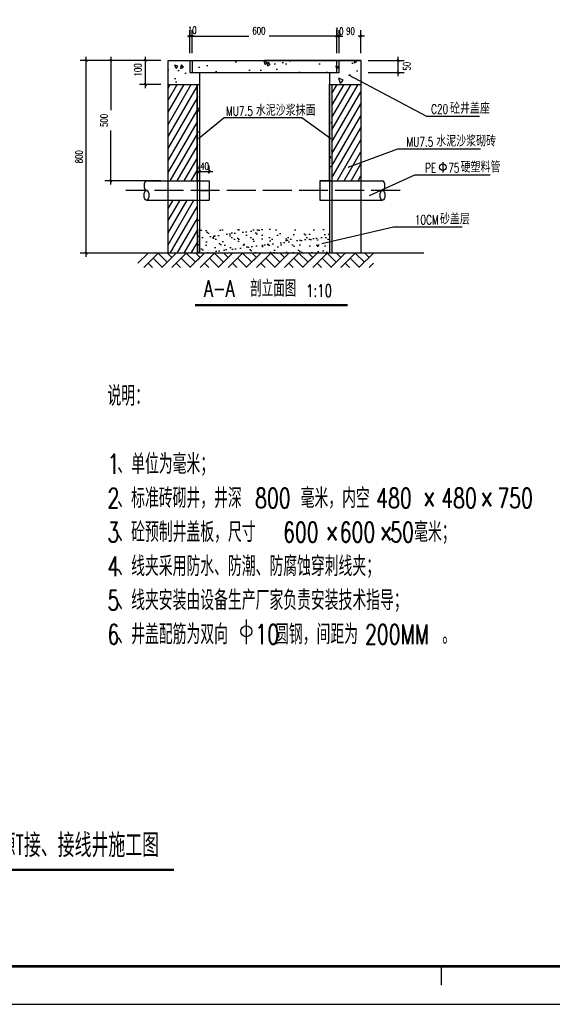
# Model space of a CAD drawing. Extents: x -345179 to -55199, y 109828 to 309166.
# Tile 13 of 30: x -212067 to -198053, y 260969 to 286877. Entities that reach past the tile are written whole.
import ezdxf
from ezdxf.enums import TextEntityAlignment as Align

# ---------------------------------------------------------------- set-up
doc = ezdxf.new("R2010")
doc.units = 0
doc.header["$LTSCALE"] = 1000
doc.header["$MEASUREMENT"] = 0
doc.linetypes.add('ACAD_ISO02W100', pattern=[15, 12, -3])
doc.linetypes.add('DASH', pattern=[0.35, 0.25, -0.1])
doc.layers.get('0').update_dxf_attribs({"color": 252})
doc.layers.get('Defpoints').update_dxf_attribs({"color": 252})
for name, color, linetype in [('00-Palm-填充', 252, 'Continuous'), ('pp-com', 7, 'Continuous'), ('TEL_DIM', 3, 'Continuous'), ('TEL_TEXT', 7, 'Continuous'), ('图框', 103, 'Continuous'), ('路灯', 7, 'Continuous')]:
    doc.layers.add(name, color=color, linetype=linetype)
doc.styles.add('_TCH_DIM', font='SIMPLEX', dxfattribs={"bigfont": 'GBCBIG'})
doc.styles.add('_TEL_DIM', font='SIMPLEX.shx', dxfattribs={"width": 0.6, "height": 3.5, "bigfont": 'HZTXT.shx'})
doc.styles.add('DIM_FONT', font='SIMPLEX', dxfattribs={"width": 0.7, "bigfont": 'GBCBIG'})
doc.styles.add('HZ', font='rs.shx', dxfattribs={"width": 0.8, "bigfont": 'hztxt.shx'})
doc.styles.add('图框', font='txt', dxfattribs={"width": 0.8})
doc.dimstyles.new('DIMN10', dxfattribs={"dimscale": 0.1, "dimtxt": 300, "dimasz": 100, "dimexe": 250, "dimexo": 300, "dimgap": 150, "dimtad": 1, "dimdec": 0, "dimzin": 0, "dimdsep": 46, "dimtxsty": 'DIM_FONT', "dimblk": 'ARCHTICK', "dimcen": 0.09, "dimdle": 150, "dimclrt": 7, "dimazin": 2, "dimtfac": 1, "dimtdec": 0, "dimtix": 1, "dimtmove": 2, "dimatfit": 3, "dimldrblk": 'ARCHTICK', "dimfxl": 1, "dimtolj": 1, "dimtzin": 0, "dimarcsym": 0})
pattern_1 = [(110, (381020.41, 152053.44), (61.94626, 88.46842), [11.25, -123.75]), (55, (381020.41, 152053.44), (-108.11897, 38.39008), [9, -99]), (160.4514, (381025.57, 152060.82), (-46.17262, 126.85854), [9.56103, -105.17132]), (106.1842, (380994.43, 152068.44), (101.54463, 126.22475), [16.875, -185.625]), (156.6356, (381002.89, 152078.96), (-56.4419, 194.4751), [14.34154, -157.75695]), (51.1842, (380994.43, 152068.44), (-56.4421, 194.47504), [13.5, -148.5]), (81, (381008.42, 152077.68), (97.06976, 47.34408), [11.25, -123.75]), (26, (381008.42, 152077.68), (-75.9511, 85.99384), [9, -99]), (131.4514, (381016.51, 152081.63), (21.11876, 133.3379), [9.56103, -105.17132]), (97.5, (381020.406, 152053.444), (-42.33219, 26.54665), [0, -97.8, 0, -100.5, 0, -99.375]), (67.5, (381020.406, 152053.444), (-31.50537, 63.754614), [0, -57.3, 0, -95.55, 0, -37.875]), (27.5, (381003.68, 152024.475), (42.966646, 67.653953), [0, -37.5, 0, -117, 0, -155.25]), (17.5, (380996.18, 152011.485), (30.73494, 83.26598), [0, -48.75, 0, -77.7, 0, -110.25])]

# ---------------------------------------------------------------- blocks, each defined once
blk = doc.blocks.new('$LinePat$00000009')
for p, q in [((0, -210), (210, 0)), ((120, -300), (420, 0)), ((420, 0), (608, -188)), ((495, -300), (795, 0)), ((615, 0), (705, -90)), ((315, -105), (502, -293)), ((210, -210), (300, -300)), ((705, -300), (795, -210))]:
    blk.add_line(p, q)
blk = doc.blocks.new('_ArchTick')
at = {"color": 0, "linetype": 'ByBlock', "const_width": 0.4}
blk.add_lwpolyline([(-0.5, -0.5), (0.5, 0.5)], dxfattribs=at)
blk = doc.blocks.new('*D38')
at = {"layer": 'Defpoints', "color": 0, "ltscale": 10, "transparency": 16777216}
for p in [(421752.1, 175393.2), (421152.1, 175292.1), (421752.1, 175292.1)]:
    blk.add_point(p, dxfattribs=at)
at = {"layer": 'TEL_DIM', "color": 0, "lineweight": -2, "ltscale": 10, "transparency": 16777216}
for p, q in [((421152.1, 175322.1), (421152.1, 175418.2)), ((421752.1, 175322.1), (421752.1, 175418.2)), ((421137.1, 175393.2), (421386.9, 175393.2)), ((421767.1, 175393.2), (421470.9, 175393.2))]:
    blk.add_line(p, q, dxfattribs=at)
at = {"layer": 'TEL_DIM', "color": 0, "lineweight": -2, "ltscale": 10, "transparency": 16777216, "xscale": 10, "yscale": 10, "zscale": 10, "rotation": 180}
blk.add_blockref('_ArchTick', (421152.1, 175393.2), dxfattribs=at)
at = {"layer": 'TEL_DIM', "color": 0, "lineweight": -2, "ltscale": 10, "transparency": 16777216, "xscale": 10, "yscale": 10, "zscale": 10}
blk.add_blockref('_ArchTick', (421752.1, 175393.2), dxfattribs=at)
at = {"layer": 'TEL_DIM', "color": 7, "ltscale": 10, "transparency": 16777216, "insert": (421428.9, 175415.6), "char_height": 30, "attachment_point": 5, "style": 'DIM_FONT'}
blk.add_mtext('\\A1;600', dxfattribs=at)
blk = doc.blocks.new('*D39')
at = {"layer": 'Defpoints', "color": 0, "ltscale": 10, "transparency": 16777216}
for p in [(421152.1, 175393.2), (421142.1, 175292.1), (421152.1, 175292.1)]:
    blk.add_point(p, dxfattribs=at)
at = {"layer": 'TEL_DIM', "color": 0, "lineweight": -2, "ltscale": 10, "transparency": 16777216}
for p, q in [((421142.1, 175322.1), (421142.1, 175418.2)), ((421152.1, 175322.1), (421152.1, 175418.2)), ((421142.1, 175393.2), (421132.1, 175393.2)), ((421142.1, 175393.2), (421152.1, 175393.2)), ((421152.1, 175393.2), (421162.1, 175393.2))]:
    blk.add_line(p, q, dxfattribs=at)
at = {"layer": 'TEL_DIM', "color": 0, "lineweight": -2, "ltscale": 10, "transparency": 16777216, "xscale": 10, "yscale": 10, "zscale": 10}
blk.add_blockref('_ArchTick', (421142.1, 175393.2), dxfattribs=at)
at = {"layer": 'TEL_DIM', "color": 0, "lineweight": -2, "ltscale": 10, "transparency": 16777216, "xscale": 10, "yscale": 10, "zscale": 10, "rotation": 180}
blk.add_blockref('_ArchTick', (421152.1, 175393.2), dxfattribs=at)
at = {"layer": 'TEL_DIM', "color": 7, "ltscale": 10, "transparency": 16777216, "insert": (421152.1, 175417.9), "char_height": 30, "attachment_point": 5, "style": 'DIM_FONT'}
blk.add_mtext('\\A1;10', dxfattribs=at)
blk = doc.blocks.new('*D40')
at = {"layer": 'Defpoints', "color": 0, "ltscale": 10, "transparency": 16777216}
for p in [(421852.1, 175292.1), (422007.5, 175292.1), (421852.1, 175242.1)]:
    blk.add_point(p, dxfattribs=at)
at = {"layer": 'TEL_DIM', "color": 0, "lineweight": -2, "ltscale": 10, "transparency": 16777216}
for p, q in [((421882.1, 175292.1), (422032.5, 175292.1)), ((422007.5, 175227.1), (422007.5, 175307.1)), ((421882.1, 175242.1), (422032.5, 175242.1))]:
    blk.add_line(p, q, dxfattribs=at)
at = {"layer": 'TEL_DIM', "color": 0, "lineweight": -2, "ltscale": 10, "transparency": 16777216, "xscale": 10, "yscale": 10, "zscale": 10}
for p, rotation in [((422007.5, 175292.1), 90), ((422007.5, 175242.1), 270)]:
    blk.add_blockref('_ArchTick', p, dxfattribs=dict(at, rotation=rotation))
at = {"layer": 'TEL_DIM', "color": 7, "ltscale": 10, "transparency": 16777216, "insert": (422043.4, 175268.5), "char_height": 30, "attachment_point": 5, "rotation": 90, "style": 'DIM_FONT'}
blk.add_mtext('\\A1;50', dxfattribs=at)
blk = doc.blocks.new('*D41')
at = {"layer": 'Defpoints', "color": 0, "ltscale": 10, "transparency": 16777216}
for p in [(421852.1, 175393.2), (421762.1, 175292.1), (421852.1, 175292.1)]:
    blk.add_point(p, dxfattribs=at)
at = {"layer": 'TEL_DIM', "color": 0, "lineweight": -2, "ltscale": 10, "transparency": 16777216}
for p, q in [((421762.1, 175322.1), (421762.1, 175418.2)), ((421852.1, 175322.1), (421852.1, 175418.2)), ((421747.1, 175393.2), (421777.1, 175393.2)), ((421867.1, 175393.2), (421841.1, 175393.2))]:
    blk.add_line(p, q, dxfattribs=at)
at = {"layer": 'TEL_DIM', "color": 0, "lineweight": -2, "ltscale": 10, "transparency": 16777216, "xscale": 10, "yscale": 10, "zscale": 10, "rotation": 180}
blk.add_blockref('_ArchTick', (421762.1, 175393.2), dxfattribs=at)
at = {"layer": 'TEL_DIM', "color": 0, "lineweight": -2, "ltscale": 10, "transparency": 16777216, "xscale": 10, "yscale": 10, "zscale": 10}
blk.add_blockref('_ArchTick', (421852.1, 175393.2), dxfattribs=at)
at = {"layer": 'TEL_DIM', "color": 7, "ltscale": 10, "transparency": 16777216, "insert": (421809.1, 175414.2), "char_height": 30, "attachment_point": 5, "style": 'DIM_FONT'}
blk.add_mtext('\\A1;90', dxfattribs=at)
blk = doc.blocks.new('*D42')
at = {"layer": 'Defpoints', "color": 0, "ltscale": 10, "transparency": 16777216}
for p in [(421762.1, 175393.2), (421752.1, 175292.1), (421762.1, 175292.1)]:
    blk.add_point(p, dxfattribs=at)
at = {"layer": 'TEL_DIM', "color": 0, "lineweight": -2, "ltscale": 10, "transparency": 16777216}
for p, q in [((421752.1, 175322.1), (421752.1, 175418.2)), ((421762.1, 175322.1), (421762.1, 175418.2)), ((421752.1, 175393.2), (421742.1, 175393.2)), ((421752.1, 175393.2), (421762.1, 175393.2)), ((421762.1, 175393.2), (421772.1, 175393.2))]:
    blk.add_line(p, q, dxfattribs=at)
at = {"layer": 'TEL_DIM', "color": 0, "lineweight": -2, "ltscale": 10, "transparency": 16777216, "xscale": 10, "yscale": 10, "zscale": 10}
blk.add_blockref('_ArchTick', (421752.1, 175393.2), dxfattribs=at)
at = {"layer": 'TEL_DIM', "color": 0, "lineweight": -2, "ltscale": 10, "transparency": 16777216, "xscale": 10, "yscale": 10, "zscale": 10, "rotation": 180}
blk.add_blockref('_ArchTick', (421762.1, 175393.2), dxfattribs=at)
at = {"layer": 'TEL_DIM', "color": 7, "ltscale": 10, "transparency": 16777216, "insert": (421762.1, 175413.4), "char_height": 30, "attachment_point": 5, "style": 'DIM_FONT'}
blk.add_mtext('\\A1;10', dxfattribs=at)
blk = doc.blocks.new('*D43')
at = {"layer": 'Defpoints', "color": 0, "ltscale": 10, "transparency": 16777216}
for p in [(420711.5, 175292.1), (421052.1, 175292.1), (421052.1, 174492.1)]:
    blk.add_point(p, dxfattribs=at)
at = {"layer": 'TEL_DIM', "color": 0, "lineweight": -2, "ltscale": 10, "transparency": 16777216}
for p, q in [((421022.1, 175292.1), (420686.5, 175292.1)), ((420711.5, 174477.1), (420711.5, 175307.1)), ((421022.1, 174492.1), (420686.5, 174492.1))]:
    blk.add_line(p, q, dxfattribs=at)
at = {"layer": 'TEL_DIM', "color": 0, "lineweight": -2, "ltscale": 10, "transparency": 16777216, "xscale": 10, "yscale": 10, "zscale": 10}
for p, rotation in [((420711.5, 175292.1), 90), ((420711.5, 174492.1), 270)]:
    blk.add_blockref('_ArchTick', p, dxfattribs=dict(at, rotation=rotation))
at = {"layer": 'TEL_DIM', "color": 7, "ltscale": 10, "transparency": 16777216, "insert": (420681.5, 174892.1), "char_height": 30, "attachment_point": 5, "rotation": 90, "style": 'DIM_FONT'}
blk.add_mtext('\\A1;800', dxfattribs=at)
blk = doc.blocks.new('*D44')
at = {"layer": 'Defpoints', "color": 0, "ltscale": 10, "transparency": 16777216}
for p in [(420957.5, 175292.1), (421052.1, 175292.1), (421052.1, 175192.1)]:
    blk.add_point(p, dxfattribs=at)
at = {"layer": 'TEL_DIM', "color": 0, "lineweight": -2, "ltscale": 10, "transparency": 16777216}
for p, q in [((421022.1, 175292.1), (420932.5, 175292.1)), ((420957.5, 175177.1), (420957.5, 175307.1)), ((421022.1, 175192.1), (420932.5, 175192.1))]:
    blk.add_line(p, q, dxfattribs=at)
at = {"layer": 'TEL_DIM', "color": 0, "lineweight": -2, "ltscale": 10, "transparency": 16777216, "xscale": 10, "yscale": 10, "zscale": 10}
for p, rotation in [((420957.5, 175292.1), 90), ((420957.5, 175192.1), 270)]:
    blk.add_blockref('_ArchTick', p, dxfattribs=dict(at, rotation=rotation))
at = {"layer": 'TEL_DIM', "color": 7, "ltscale": 10, "transparency": 16777216, "insert": (420925.8, 175253), "char_height": 30, "attachment_point": 5, "rotation": 90, "style": 'DIM_FONT'}
blk.add_mtext('\\A1;100', dxfattribs=at)
blk = doc.blocks.new('*D45')
at = {"layer": 'Defpoints', "color": 0, "ltscale": 10, "transparency": 16777216}
for p in [(420813.5, 175292.1), (421052.1, 175292.1), (421052.1, 174792.1)]:
    blk.add_point(p, dxfattribs=at)
at = {"layer": 'TEL_DIM', "color": 0, "lineweight": -2, "ltscale": 10, "transparency": 16777216}
for p, q in [((421022.1, 175292.1), (420788.5, 175292.1)), ((420813.5, 175307.1), (420813.5, 175085.3)), ((420813.5, 174777.1), (420813.5, 175001.3)), ((421022.1, 174792.1), (420788.5, 174792.1))]:
    blk.add_line(p, q, dxfattribs=at)
at = {"layer": 'TEL_DIM', "color": 0, "lineweight": -2, "ltscale": 10, "transparency": 16777216, "xscale": 10, "yscale": 10, "zscale": 10}
for p, rotation in [((420813.5, 175292.1), 90), ((420813.5, 174792.1), 270)]:
    blk.add_blockref('_ArchTick', p, dxfattribs=dict(at, rotation=rotation))
at = {"layer": 'TEL_DIM', "color": 7, "ltscale": 10, "transparency": 16777216, "insert": (420785.5, 175043.3), "char_height": 30, "attachment_point": 5, "rotation": 90, "style": 'DIM_FONT'}
blk.add_mtext('\\A1;500', dxfattribs=at)
blk = doc.blocks.new('*D46')
at = {"layer": 'Defpoints', "color": 0, "ltscale": 10, "transparency": 16777216}
for p in [(421222.1, 174831.1), (421182.1, 174792.1), (421222.1, 174792.1)]:
    blk.add_point(p, dxfattribs=at)
at = {"layer": 'TEL_DIM', "color": 0, "lineweight": -2, "ltscale": 10, "transparency": 16777216}
for p, q in [((421167.1, 174831.1), (421237.1, 174831.1)), ((421182.1, 174822.1), (421182.1, 174856.1)), ((421222.1, 174822.1), (421222.1, 174856.1))]:
    blk.add_line(p, q, dxfattribs=at)
at = {"layer": 'TEL_DIM', "color": 0, "lineweight": -2, "ltscale": 10, "transparency": 16777216, "xscale": 10, "yscale": 10, "zscale": 10, "rotation": 180}
blk.add_blockref('_ArchTick', (421182.1, 174831.1), dxfattribs=at)
at = {"layer": 'TEL_DIM', "color": 0, "lineweight": -2, "ltscale": 10, "transparency": 16777216, "xscale": 10, "yscale": 10, "zscale": 10}
blk.add_blockref('_ArchTick', (421222.1, 174831.1), dxfattribs=at)
at = {"layer": 'TEL_DIM', "color": 7, "ltscale": 10, "transparency": 16777216, "insert": (421203.1, 174853.4), "char_height": 30, "attachment_point": 5, "style": 'DIM_FONT'}
blk.add_mtext('\\A1;40', dxfattribs=at)
blk = doc.blocks.new('ZJQY-A2')
at = {"layer": '图框'}
for p, q in [((2500, 1000), (58400, 1000)), ((29700, 500), (29700, 1000))]:
    blk.add_line(p, q, dxfattribs=at)
at = {"layer": '图框', "flags": 128}
blk.add_lwpolyline([(0, 0), (59400, 0), (59400, 42000), (0, 42000), (0, 0)], dxfattribs=at)
at = {"layer": '图框', "const_width": 70}
blk.add_lwpolyline([(58400, 41000), (2500, 41000), (2500, 1000), (58400, 1000)], close=True, dxfattribs=at)
at = {"layer": '图框', "style": '图框', "width": 0.8}
for tag, p, height in [('合作单位_001', (53809, 16006), 260), ('建设单位_001', (53809, 13737), 260), ('工程名称_001', (53816, 12136), 260), ('图名_001', (54824, 3959), 250)]:
    blk.add_attdef(tag, p, '', height=height, dxfattribs=at)
blk.add_attdef('子项名称', text='', height=260, dxfattribs=at).set_placement((55822, 11529), align=Align.MIDDLE_CENTER)
at = {"layer": '图框', "style": '图框'}
for tag, p in [('图号', (53622, 2805)), ('版本号', (57401, 2827)), ('日期', (53626, 2120)), ('工程编号', (57401, 2139))]:
    blk.add_attdef(tag, text='', height=250, dxfattribs=at).set_placement(p, align=Align.MIDDLE_CENTER)
blk = doc.blocks.new('121212')
at = {"layer": '00-Palm-填充'}
h = blk.add_hatch(dxfattribs=at)
h.set_pattern_fill('AN33C', color=256, scale=200, angle=60, style=0)
h.set_pattern_definition([(110, (381020.41, 152053.44), (82.595, 117.9579), [15, -165]), (55, (381020.4, 152053.44), (-144.15863, 51.1868), [12, -132]), (160.4514, (381027.29, 152063.27), (-61.5635, 169.1447), [12.74804, -140.2284]), (106.1842, (380985.77, 152073.44), (135.39284, 168.2997), [22.5, -247.5]), (156.6356, (380997.05, 152087.47), (-75.2559, 259.3001), [19.1221, -210.3426]), (51.1842, (380985.77, 152073.44), (-75.2561, 259.3001), [18, -198]), (81, (381004.43, 152085.76), (129.42634, 63.12545), [15, -165]), (26, (381004.43, 152085.76), (-101.26814, 114.65846), [12, -132]), (131.4514, (381015.21, 152091.02), (28.15834, 177.78388), [12.74804, -140.2284]), (97.5, (381020.406, 152053.444), (-56.44292, 35.395534), [0, -130.4, 0, -134, 0, -132.5]), (67.5, (381020.41, 152053.444), (-42.00716, 85.00615), [0, -76.4, 0, -127.4, 0, -50.5]), (27.5, (380998.106, 152014.82), (57.28886, 90.20527), [0, -50, 0, -156, 0, -207]), (17.5, (380988.11, 151997.5), (40.97993, 111.0213), [0, -65, 0, -103.6, 0, -147])])
h.paths.add_polyline_path([(421182.1, 175192.1), (421182.1, 175242.1), (421142.1, 175242.1), (421142.1, 175292.1), (421052.1, 175292.1), (421052.1, 175192.1)])
h.paths.add_polyline_path([(421152.1, 175292.1), (421142.1, 175292.1), (421142.1, 175242.1), (421152.1, 175242.1)], flags=17)
h.paths.add_polyline_path([(421752.1, 175242.1), (421752.1, 175292.1), (421452.1, 175292.1), (421152.1, 175292.1), (421152.1, 175242.1)])
h.paths.add_polyline_path([(421762.1, 175292.1), (421752.1, 175292.1), (421752.1, 175242.1), (421762.1, 175242.1)], flags=16)
h.paths.add_polyline_path([(421852.1, 175292.1), (421762.1, 175292.1), (421762.1, 175242.1), (421722.1, 175242.1), (421722.1, 175192.1), (421852.1, 175192.1)])
at = {"layer": '00-Palm-填充', "linetype": 'ACAD_ISO02W100'}
h = blk.add_hatch(dxfattribs=at)
h.set_pattern_fill('LINE', color=256, scale=200, angle=60, style=0)
h.set_pattern_definition([(60, (381020.406, 152053.444), (-21.650635, 12.5), [])])
h.paths.add_polyline_path([(421172.1, 174712.1), (421052.1, 174712.1), (421052.1, 174492.1), (421172.1, 174492.1)])
h.paths.add_polyline_path([(421172.1, 175192.1), (421052.1, 175192.1), (421052.1, 174892.1), (421052.1, 174792.1), (421172.1, 174792.1)])
h.paths.add_polyline_path([(422067.1, 174601.6), (422180.1, 174601.6), (422180.1, 174659), (422067.1, 174659)], flags=16)
h.paths.add_polyline_path([(422067.1, 174601.6), (422180.1, 174601.6), (422180.1, 174659), (422067.1, 174659)])
h.paths.add_polyline_path([(421852.1, 175192.1), (421732.1, 175192.1), (421732.1, 174792.1), (421852.1, 174792.1)])
h = blk.add_hatch(dxfattribs=at)
h.set_pattern_fill('AN33C', color=256, scale=150, angle=60, style=0)
h.set_pattern_definition(pattern_1)
h.paths.add_polyline_path([(421172.1, 174792.1), (421182.1, 174792.1), (421182.1, 175192.1), (421172.1, 175192.1)])
h = blk.add_hatch(dxfattribs=at)
h.set_pattern_fill('AN33C', color=256, scale=150, angle=60, style=0)
h.set_pattern_definition(pattern_1)
h.paths.add_polyline_path([(421722.1, 174792.1), (421732.1, 174792.1), (421732.1, 175192.1), (421722.1, 175192.1)])
h = blk.add_hatch(dxfattribs=at)
h.set_pattern_fill('AN33C', color=256, scale=100, angle=60, style=0)
h.set_pattern_definition([(110, (381020.406, 152053.444), (41.2975, 58.97895), [7.5, -82.5]), (55, (381020.41, 152053.444), (-72.07932, 25.59339), [6, -66]), (160.4514, (381023.85, 152058.36), (-30.78175, 84.57236), [6.37402, -70.11421]), (106.1842, (381003.09, 152063.44), (67.69642, 84.14984), [11.25, -123.75]), (156.6356, (381008.73, 152070.46), (-37.62795, 129.65006), [9.56103, -105.1713]), (51.1842, (381003.09, 152063.44), (-37.62805, 129.65003), [9, -99]), (81, (381012.416, 152069.604), (64.71317, 31.56272), [7.5, -82.5]), (26, (381012.416, 152069.604), (-50.63407, 57.32923), [6, -66]), (131.4514, (381017.81, 152072.234), (14.07917, 88.89194), [6.37402, -70.11421]), (97.5, (381020.406, 152053.444), (-28.22146, 17.697767), [0, -65.2, 0, -67, 0, -66.25]), (67.5, (381020.406, 152053.444), (-21.00358, 42.503076), [0, -38.2, 0, -63.7, 0, -25.25]), (27.5, (381009.256, 152034.132), (28.644431, 45.102635), [0, -25, 0, -78, 0, -103.5]), (17.5, (381004.256, 152025.47), (20.489963, 55.510653), [0, -32.5, 0, -51.8, 0, -73.5])])
h.paths.add_polyline_path([(421182.1, 174592.1), (421182.1, 174712.1), (421172.1, 174712.1), (421172.1, 174492.1), (421182.1, 174492.1)])
h = blk.add_hatch(dxfattribs=at)
h.set_pattern_fill('AR-SAND', color=256, scale=25, style=0)
h.set_pattern_definition([(37.5, (381020.406, 152053.444), (-1.574834, 48.170594), [0, -38, 0, -42.5, 0, -40.625]), (7.5, (381020.406, 152053.444), (44.24442, 70.55365), [0, -20.5, 0, -34.25, 0, -13.125]), (327.5, (380989.656, 152053.444), (77.853547, 0.141476), [0, -12.5, 0, -45, 0, -58.75]), (317.5, (380989.656, 152053.444), (75.153165, 21.94189), [0, -6.25, 0, -29.5, 0, -33.75])])
h.paths.add_polyline_path([(421722.1, 174592.1), (421182.1, 174592.1), (421182.1, 174492.1), (421722.1, 174492.1)])
at = {"layer": '00-Palm-填充', "color": 0, "linetype": 'ACAD_ISO02W100'}
for p, q in [((421052.1, 174892.1), (421052.1, 175292.1)), ((421052.1, 175292.1), (421142.1, 175292.1)), ((421142.1, 175292.1), (421442.1, 175292.1)), ((421752.1, 175292.1), (421452.1, 175292.1)), ((421852.1, 175292.1), (421762.1, 175292.1)), ((421052.1, 175192.1), (421182.1, 175192.1)), ((421182.1, 174792.1), (421222.1, 174792.1)), ((421222.1, 174792.1), (421222.1, 174752.1)), ((421182.1, 174752.1), (421222.1, 174752.1))]:
    blk.add_line(p, q, dxfattribs=at)
at = {"layer": '00-Palm-填充'}
for p, q in [((421052.1, 175292.1), (421852.1, 175292.1)), ((421732.1, 175192.1), (421732.1, 174492.1)), ((421682.1, 174752.1), (421682.1, 174712.1))]:
    blk.add_line(p, q, dxfattribs=at)
at = {"layer": '00-Palm-填充', "linetype": 'ACAD_ISO02W100'}
for p, q in [((421052.1, 175292.1), (421142.1, 175292.1)), ((421762.1, 175292.1), (421752.1, 175292.1)), ((421852.1, 175292.1), (421760.1, 175292.1)), ((421722.1, 174792.1), (421682.1, 174792.1)), ((421682.1, 174792.1), (421682.1, 174752.1)), ((421182.1, 174492.1), (421182.1, 174592.1))]:
    blk.add_line(p, q, dxfattribs=at)
at = {"layer": '00-Palm-填充', "color": 0}
for p, q in [((421142.1, 175292.1), (421142.1, 175242.1)), ((421152.1, 175292.1), (421152.1, 175242.1)), ((421752.1, 175242.1), (421752.1, 175292.1)), ((421762.1, 175242.1), (421762.1, 175292.1)), ((421852.1, 175292.1), (421852.1, 174492.1)), ((421142.1, 175242.1), (421762.1, 175242.1)), ((421182.1, 175242.1), (421182.1, 174492.1)), ((421722.1, 175242.1), (421722.1, 174492.1)), ((421172.1, 175192.1), (421172.1, 174492.1)), ((421722.1, 175192.1), (421852.1, 175192.1)), ((421052.1, 174492.1), (421052.1, 174892.1)), ((420962.1, 174792.1), (421222.1, 174792.1)), ((421682.1, 174792.1), (421942.1, 174792.1)), ((421222.1, 174752.1), (421222.1, 174712.1)), ((420962.1, 174712.1), (421222.1, 174712.1)), ((421682.1, 174712.1), (421942.1, 174712.1)), ((422113.1, 174492.1), (420731.7, 174492.1))]:
    blk.add_line(p, q, dxfattribs=at)
at = {"layer": '00-Palm-填充', "color": 0, "linetype": 'ACAD_ISO02W100', "ltscale": 0.01}
blk.add_line((422015.5, 174752.1), (420876.5, 174752.1), dxfattribs=at)
at = {"layer": '00-Palm-填充', "linetype": 'ACAD_ISO02W100'}
for points in [[(421172.1, 175192.2), (421182.1, 175192.2)], [(421172.1, 175192.2), (421182.1, 175192.2), (421182.1, 174792.1), (421172.1, 174792.1), (421172.1, 175192.1)]]:
    blk.add_lwpolyline(points, dxfattribs=at)
at = {"layer": '00-Palm-填充', "color": 0, "linetype": 'ACAD_ISO02W100'}
blk.add_lwpolyline([(421722.1, 175192.1), (421732.1, 175192.1), (421732.1, 174792.1), (421722.1, 174792.1), (421722.1, 175192.1)], dxfattribs=at)
at = {"layer": '00-Palm-填充', "color": 0}
for centre, major_axis in [((420962.1, 174772.1), (0, -20)), ((421942.1, 174772.1), (0, 20))]:
    blk.add_ellipse(centre, major_axis=major_axis, ratio=0.5, start_param=3.141593, end_param=6.283185, dxfattribs=at)
for centre in [(420962.1, 174732.1), (421942.1, 174732.1)]:
    blk.add_ellipse(centre, major_axis=(0, 20), ratio=0.5, dxfattribs=at)
at = {"layer": 'TEL_DIM', "color": 3}
for p, q in [((421178, 174967.5), (421284.6, 175055.8)), ((421606.4, 175055.8), (421727.8, 174968.1))]:
    blk.add_line(p, q, dxfattribs=at)
at = {"layer": 'TEL_TEXT', "color": 7}
for p, q in [((421801.1, 175231.9), (422124.2, 175061)), ((422124.2, 175061), (422345.1, 175061)), ((421799.5, 174848.6), (422006.4, 174924.8)), ((422006.4, 174924.8), (422349.1, 174924.8)), ((422192.8, 174869.6), (422192.8, 174826.8)), ((421888.1, 174731), (422076.5, 174816.8)), ((422076.5, 174816.8), (422389.3, 174816.8)), ((421690.1, 174531.5), (421987.1, 174601.2)), ((421987.1, 174601.2), (422272.7, 174601.2)), ((421376.5, 172970.2), (421376.5, 172867.6))]:
    blk.add_line(p, q, dxfattribs=at)
at = {"layer": 'TEL_TEXT', "ltscale": 5}
blk.add_line((421284.6, 175055.8), (421606.4, 175055.8), dxfattribs=at)
at = {"layer": 'TEL_TEXT', "const_width": 10}
blk.add_lwpolyline([(421162.9, 174276.3), (421797.7, 174276.3)], dxfattribs=at)
at = {"layer": 'TEL_TEXT', "color": 7}
for centre, radius in [((422192.8, 174849.3), 13.5), ((421376.5, 172921.6), 22.7)]:
    blk.add_circle(centre, radius, dxfattribs=at)
at = {"layer": '00-Palm-填充', "xscale": 0.2000000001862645, "yscale": 0.2000000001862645, "zscale": 0.2000000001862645}
for p in [(420926.2, 174492.1), (421043.2, 174492.1), (421160.2, 174492.1), (421277.2, 174492.1), (421394.2, 174492.1), (421511.2, 174492.1), (421628.2, 174492.1), (421745.2, 174492.1)]:
    blk.add_blockref('$LinePat$00000009', p, dxfattribs=at)
at = {"layer": 'TEL_TEXT', "color": 7, "style": '_TCH_DIM'}
for s, p in [('水泥沙浆抹面', (421415.9, 175062.5)), ('砼井盖座', (422222.6, 175071)), ('水泥沙浆砌砖', (422165.3, 174934.8)), ('硬塑料管', (422266.7, 174826.8)), ('砂盖层', (422180.8, 174611.2))]:
    blk.add_text(s, height=45.96, dxfattribs=at).set_placement(p)
at = {"layer": 'TEL_TEXT', "color": 7}
for s, height, style, width, p in [('C20', 38.25, '_TCH_DIM', 0.705882, (422144.1, 175071)), ('MU7.5', 38.25, '_TCH_DIM', 0.705882, (421292.5, 175062.5)), ('MU7.5', 38.25, '_TCH_DIM', 0.705882, (422041.9, 174934.8)), ('PE', 38.25, '_TCH_DIM', 0.705882, (422118.8, 174826.8)), ('75', 38.25, '_TCH_DIM', 0.705882, (422215.3, 174826.8)), ('10CM', 38.25, '_TCH_DIM', 0.705882, (422076.7, 174611.2)), ('A-A', 68.35, 'HZ', 0.7, (421201.2, 174311.1)), ('剖立面图', 68.35, 'HZ', 0.7, (421392.5, 174311.1)), ('1:10', 51.27, 'HZ', 0.7, (421624.7, 174310.3)), ('说明：', 82.03, 'HZ', 0.7, (420800, 173857.9)), ('1', 82, 'HZ', 0.7, (420800, 173575)), ('、单位为毫米；', 82.03, 'HZ', 0.7, (420840.8, 173575)), ('2', 82, 'HZ', 0.7, (420800, 173433.5)), ('、标准砖砌井，井深', 82.03, 'HZ', 0.7, (420840.8, 173433.5)), ('800', 82.03, 'HZ', 0.7, (421413, 173433.5)), ('毫米，内空', 82.03, 'HZ', 0.7, (421602.1, 173433.5)), ('480', 82.03, 'HZ', 0.7, (421915.9, 173433.5)), ('480', 82.03, 'HZ', 0.7, (422186, 173433.5)), ('750', 82.03, 'HZ', 0.7, (422418.8, 173433.5)), ('×', 82, 'HZ', 0.7, (422108.8, 173433.5)), ('×', 82, 'HZ', 0.7, (422348.1, 173433.5)), ('3', 82, 'HZ', 0.7, (420800, 173292)), ('、砼预制井盖板，尺寸', 82.03, 'HZ', 0.7, (420840.8, 173292)), ('600', 82.03, 'HZ', 0.7, (421529.1, 173292)), ('×', 82, 'HZ', 0.7, (421705.5, 173292)), ('600', 82.03, 'HZ', 0.7, (421764.3, 173292)), ('×', 82, 'HZ', 0.7, (421929.6, 173292)), ('50', 82.03, 'HZ', 0.7, (421974.4, 173292)), ('毫米；', 82.03, 'HZ', 0.7, (422073.5, 173292)), ('4', 82, 'HZ', 0.7, (420800, 173150.5)), ('、线夹采用防水、防潮、防腐蚀穿刺线夹；', 82.025, 'HZ', 0.7, (420840.8, 173150.5)), ('5', 82, 'HZ', 0.7, (420800, 173009.1)), ('、线夹安装由设备生产厂家负责安装技术指导；', 82.025, 'HZ', 0.7, (420840.8, 173009.1)), ('6', 82, 'HZ', 0.7, (420800, 172867.6)), ('、井盖配筋为双向', 82.03, 'HZ', 0.7, (420840.8, 172867.6)), ('10', 82.03, 'HZ', 0.7, (421414.3, 172867.6)), ('圆钢，间距为', 82.03, 'HZ', 0.7, (421496, 172867.6)), ('200MM', 82.03, 'HZ', 0.7, (421869.4, 172867.6)), ('。', 82, 'HZ', 0.7, (422190.1, 172867.6))]:
    blk.add_text(s, height=height, dxfattribs=dict(at, style=style, width=width)).set_placement(p)
at = {"layer": 'TEL_DIM', "ltscale": 10}
for base, p1, p2, angle, picture, middle in [((421152.1, 175393.2), (421142.1, 175292.1), (421152.1, 175292.1), 0, '*D39', (421152.1, 175417.9)), ((421752.1, 175393.2), (421152.1, 175292.1), (421752.1, 175292.1), 0, '*D38', (421428.9, 175415.6)), ((421762.1, 175393.2), (421752.1, 175292.1), (421762.1, 175292.1), 0, '*D42', (421762.1, 175413.4)), ((421852.1, 175393.2), (421762.1, 175292.1), (421852.1, 175292.1), 0, '*D41', (421809.1, 175414.2)), ((420813.5, 175292.1), (421052.1, 174792.1), (421052.1, 175292.1), 90, '*D45', (420785.5, 175043.3)), ((420957.5, 175292.1), (421052.1, 175192.1), (421052.1, 175292.1), 90, '*D44', (420925.8, 175253)), ((422007.5, 175292.1), (421852.1, 175242.1), (421852.1, 175292.1), 90, '*D40', (422043.4, 175268.5)), ((421222.1, 174831.1), (421182.1, 174792.1), (421222.1, 174792.1), 0, '*D46', (421203.1, 174853.4))]:
    dim = blk.add_linear_dim(base=base, p1=p1, p2=p2, angle=angle, dimstyle='DIMN10', dxfattribs=at)
    dim.commit()
    dim.dimension.update_dxf_attribs({"geometry": picture, "text_midpoint": middle, "dimtype": 129})
dim = blk.add_aligned_dim(p1=(421052.1, 174492.1), p2=(421052.1, 175292.1), distance=340.7, dimstyle='DIMN10', dxfattribs=at)
dim.commit()
dim.dimension.update_dxf_attribs({"geometry": '*D43', "text_midpoint": (420681.5, 174892.1)})

msp = doc.modelspace()

# ---------------------------------------------------------------- linework, layer by layer
at = {"layer": '路灯', "color": 3, "const_width": 64.1}
msp.add_lwpolyline([(-214069, 264510), (-208003, 264510)], dxfattribs=at)

# ---------------------------------------------------------------- block references
msp.add_blockref('ZJQY-A2', (-230670, 260969))
at = {"layer": 'pp-com', "linetype": 'DASH', "xscale": 6.335353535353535, "yscale": 6.335353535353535, "zscale": 6.335353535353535}
msp.add_blockref('121212', (-2875673, -824734), dxfattribs=at)

# ---------------------------------------------------------------- texts
at = {"color": 2, "insert": (-213954, 265444), "char_height": 543.03, "width": 28733.19, "attachment_point": 1, "style": '_TEL_DIM'}
msp.add_mtext('{\\fSimSun|b0|i0|c134|p2;路灯电源T接、接线井施工图}', dxfattribs=at)

doc.saveas('drawing.dxf')
